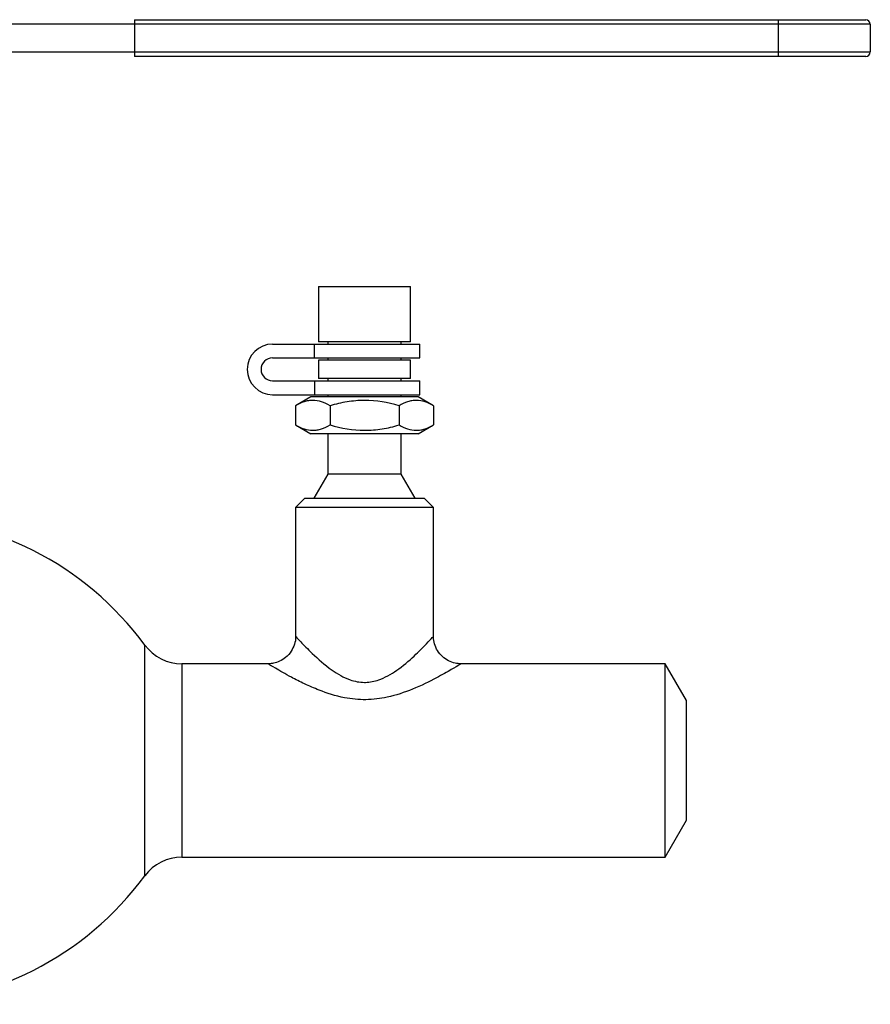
# Model space of a CAD drawing. Header units: millimetres. Extents: x -115 to 135, y -26 to 81.
# Tile 16 of 16: x 43 to 135, y -26 to 81. Entities that reach past the tile are written whole.
import ezdxf

# ---------------------------------------------------------------- set-up
doc = ezdxf.new("R2010")
doc.units = ezdxf.units.MM

msp = doc.modelspace()

# ---------------------------------------------------------------- linework, layer by layer
at = {"color": 7, "linetype": 'Continuous', "lineweight": 25}
for p, q in [((55, 80.5), (134.5, 80.5)), ((55, 80.5), (55, 76.5)), ((125, 76.5), (125, 80.5)), ((135, 80), (37.91, 80)), ((135, 80), (135, 77)), ((37.91, 77), (135, 77)), ((134.5, 76.5), (55, 76.5)), ((75, 51.5), (75, 45.5)), ((75, 51.5), (85, 51.5)), ((85, 45.5), (85, 51.5)), ((70, 45.25), (86, 45.25)), ((74.55, 43.75), (74.55, 45.25)), ((85, 45.5), (75, 45.5)), ((76, 45.5), (76, 45.25)), ((84, 45.25), (84, 45.5)), ((86, 43.75), (86, 45.25)), ((70, 43.75), (86, 43.75)), ((75, 43.5), (75, 41.5)), ((85, 43.5), (75, 43.5)), ((76, 43.75), (76, 43.5)), ((84, 43.5), (84, 43.75)), ((85, 41.5), (85, 43.5)), ((70, 41.25), (86, 41.25)), ((74.55, 41.25), (74.55, 39.75)), ((85, 41.5), (75, 41.5)), ((76, 41.5), (76, 41.25)), ((84, 41.25), (84, 41.5)), ((86, 39.75), (86, 41.25)), ((70, 39.75), (86, 39.75)), ((76, 39.75), (76, 39.5)), ((84, 39.5), (84, 39.75)), ((74.15, 39.5), (72.49, 38.54)), ((72.49, 38.54), (72.49, 36.46)), ((85.85, 39.5), (74.15, 39.5)), ((76.25, 38.54), (76.25, 36.46)), ((83.75, 38.54), (83.75, 36.46)), ((87.51, 38.54), (85.85, 39.5)), ((87.51, 38.54), (87.51, 36.46)), ((72.49, 36.46), (74.15, 35.5)), ((85.85, 35.5), (87.51, 36.46)), ((85.85, 35.5), (74.15, 35.5)), ((76, 35.5), (76, 31.1)), ((84, 31.1), (84, 35.5)), ((76, 31.1), (74.5, 28.5)), ((84, 31.1), (76, 31.1)), ((85.5, 28.5), (84, 31.1)), ((73.5, 28.5), (72.5, 27.5)), ((73.5, 28.5), (86.5, 28.5)), ((87.5, 27.5), (86.5, 28.5)), ((72.5, 27.5), (72.5, 13.45)), ((87.5, 27.5), (72.5, 27.5)), ((87.5, 13.5), (87.5, 27.5)), ((69.57, 10.5), (60.14, 10.5)), ((112.69, 10.5), (90.5, 10.5)), ((115, 6.5), (112.69, 10.5)), ((112.69, -10.5), (112.69, 10.5)), ((115, -6.5), (115, 6.5)), ((112.69, -10.5), (115, -6.5)), ((60.14, -10.5), (112.69, -10.5))]:
    msp.add_line(p, q, dxfattribs=at)
at = {"color": 1, "linetype": 'Continuous', "lineweight": 25}
for p, q in [((56.11, -12.54), (56.11, 12.54)), ((60.14, 10.5), (60.14, -10.5))]:
    msp.add_line(p, q, dxfattribs=at)
at = {"color": 7, "linetype": 'Continuous', "lineweight": 25}
for centre, radius, start, end in [((134.5, 80), 0.5, 360, 90), ((134.5, 77), 0.5, 270, 0), ((70, 42.5), 2.75, 90, 270), ((70, 42.5), 1.25, 90, 270), ((28.5, -7.78), 34.28, 36.3475, 90), ((60.14, 15.5), 5, 216.3475, 270), ((60.14, -15.5), 5, 90, 143.6525), ((28.5, 7.78), 34.28, 270, 323.6525)]:
    msp.add_arc(centre, radius, start, end, dxfattribs=at)
for points, knots in [([(76.25, 38.54), (75.94, 38.72), (75.63, 38.87), (75.01, 39.07), (74.69, 39.12), (74.21, 39.12), (74.05, 39.11), (73.74, 39.06), (73.58, 39.02), (73.11, 38.87), (72.8, 38.72), (72.49, 38.54)], [0, 0, 0, 0, 0.25, 0.25, 0.5, 0.5, 0.625, 0.625, 0.75, 0.75, 1, 1, 1, 1]), ([(83.75, 38.54), (82.53, 38.9), (81.29, 39.12), (79.36, 39.12), (78.72, 39.07), (77.47, 38.87), (76.86, 38.72), (76.25, 38.54)], [0, 0, 0, 0, 0.5, 0.5, 0.75, 0.75, 1, 1, 1, 1]), ([(87.51, 38.54), (87.2, 38.72), (86.89, 38.87), (86.27, 39.07), (85.95, 39.12), (85.47, 39.12), (85.31, 39.11), (85, 39.06), (84.84, 39.02), (84.37, 38.87), (84.06, 38.72), (83.75, 38.54)], [0, 0, 0, 0, 0.25, 0.25, 0.5, 0.5, 0.625, 0.625, 0.75, 0.75, 1, 1, 1, 1]), ([(72.49, 36.46), (72.8, 36.28), (73.11, 36.13), (73.73, 35.93), (74.05, 35.88), (74.53, 35.88), (74.69, 35.89), (75, 35.94), (75.16, 35.98), (75.63, 36.13), (75.94, 36.28), (76.25, 36.46)], [0, 0, 0, 0, 0.25, 0.25, 0.5, 0.5, 0.625, 0.625, 0.75, 0.75, 1, 1, 1, 1]), ([(76.25, 36.46), (77.47, 36.1), (78.71, 35.88), (80.64, 35.88), (81.28, 35.93), (82.53, 36.13), (83.14, 36.28), (83.75, 36.46)], [0, 0, 0, 0, 0.5, 0.5, 0.75, 0.75, 1, 1, 1, 1]), ([(83.75, 36.46), (84.06, 36.28), (84.37, 36.13), (84.99, 35.93), (85.31, 35.88), (85.79, 35.88), (85.95, 35.89), (86.26, 35.94), (86.42, 35.98), (86.89, 36.13), (87.2, 36.28), (87.51, 36.46)], [0, 0, 0, 0, 0.25, 0.25, 0.5, 0.5, 0.625, 0.625, 0.75, 0.75, 1, 1, 1, 1]), ([(72.49, 13.45), (72.49, 13.43), (72.53, 13.15), (72.38, 12.6), (72.05, 11.83), (71.48, 11.19), (70.8, 10.77), (70.16, 10.54), (69.75, 10.52), (69.56, 10.5)], [0, 0, 0, 0, 0.013956, 0.1813, 0.360268, 0.560358, 0.73012, 0.878773, 1, 1, 1, 1]), ([(90.5, 10.51), (90.28, 10.52), (89.81, 10.54), (89.1, 10.81), (88.44, 11.26), (87.91, 11.91), (87.6, 12.64), (87.48, 13.19), (87.51, 13.47), (87.51, 13.51)], [0, 0, 0, 0, 0.14158, 0.299287, 0.47164, 0.648252, 0.823011, 0.974511, 1, 1, 1, 1])]:
    msp.add_open_spline(points, degree=3, knots=knots, dxfattribs=at)
at = {"color": 1, "linetype": 'Continuous', "lineweight": 25}
for points, knots in [([(72.54, 13.45), (72.53, 13.47), (72.51, 13.49), (72.63, 13.36), (73.05, 12.9), (74.35, 11.56), (76.15, 9.95), (78.15, 8.75), (79.5, 8.48), (80.56, 8.49), (81.17, 8.62), (82.42, 9.08), (83.92, 10.02), (85.56, 11.48), (86.76, 12.7), (87.4, 13.39), (87.47, 13.47), (87.5, 13.5)], [0, 0, 0, 0, 0.0225276, 0.0362343, 0.1164507, 0.2202469, 0.3475596, 0.438316, 0.4992023, 0.5040354, 0.5609022, 0.5698824, 0.6617382, 0.7733128, 0.8642344, 0.9436449, 1, 1, 1, 1]), ([(90.5, 10.5), (90.46, 10.48), (90.36, 10.42), (89.45, 9.87), (87.74, 8.91), (85.37, 7.74), (82.71, 6.84), (80.15, 6.51), (77.58, 6.77), (75.34, 7.49), (73.45, 8.32), (72.13, 8.99), (71.06, 9.58), (70.14, 10.11), (69.53, 10.48), (69.56, 10.47), (69.57, 10.46)], [0, 0, 0, 0, 0.052009, 0.125607, 0.211125, 0.320378, 0.418188, 0.494734, 0.571715, 0.669372, 0.731232, 0.794641, 0.842814, 0.892347, 0.96656, 1, 1, 1, 1])]:
    msp.add_open_spline(points, degree=3, knots=knots, dxfattribs=at)

doc.saveas('drawing.dxf')
